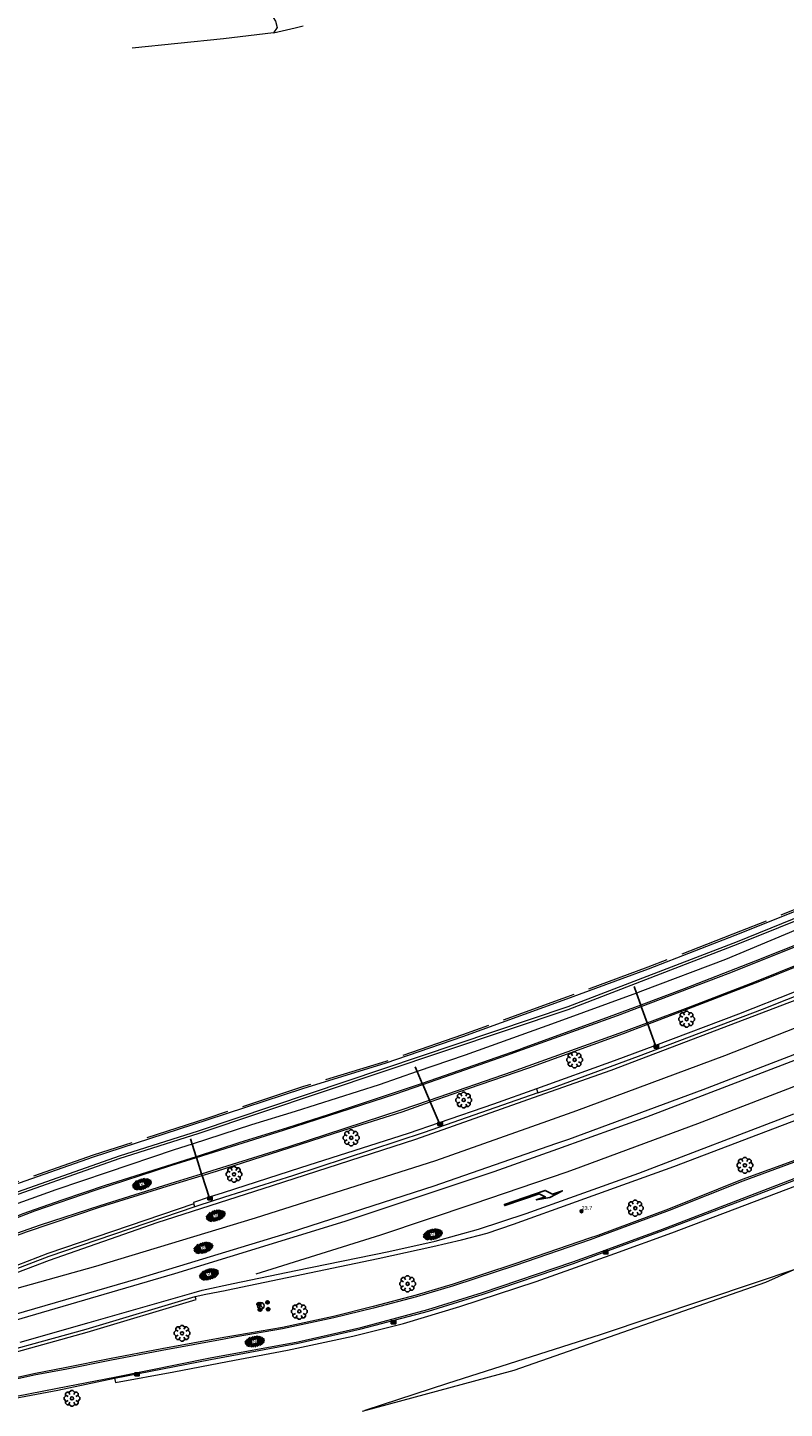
# Model space of a CAD drawing. Header units: metres. Extents: x 181682 to 183922, y 386244 to 387136.
# Tile 17 of 62: x 182282 to 182378, y 386429 to 386604. Entities that reach past the tile are written whole.
import ezdxf
from ezdxf.enums import TextEntityAlignment as Align

# ---------------------------------------------------------------- set-up
doc = ezdxf.new("R2010")
doc.units = ezdxf.units.M
doc.linetypes.add('IE-TERREINAFSCHEIDING', pattern=[10, 8, -2])
for name, color, linetype, lineweight in [('B-WE-GR-BOOM-S', 251, 'Continuous', 25), ('B-WE-GW-TALUD_TEEN-G', 251, 'Continuous', 18), ('B-WE-IE-TERREINAFSCHEIDING-G', 251, 'IE-TERREINAFSCHEIDING', 18), ('B-WE-KW-KUNSTWERK-GV', 251, 'Continuous', 25), ('B-WE-OG-TOPOGRAFIE_TERREIN_AGRARISCH-GV', 251, 'Continuous', 18), ('B-WE-OG-TOPOGRAFIE_WATER-GV', 251, 'Continuous', 18), ('B-WE-OG-TOPOGRAFIE_WEG_BERM-GV', 251, 'Continuous', 18), ('B-WE-OG-TOPOGRAFIE_WEG_RIJWEG-GV', 251, 'Continuous', 18), ('B-WE-OG-TOPOGRAFIE_WEG_RIJWEG-SV', 251, 'Continuous', 25), ('B-WE-OG-TOPOGRAFIE_WEG_RIJWIELPAD-GV', 251, 'Continuous', 18), ('B-WE-OG-TOPOGRAFIE_WEG_RIJWIELPAD-SV', 251, 'Continuous', 25), ('B-WE-RI-HWA_KOLK-S', 251, 'Continuous', 25), ('B-WE-VW-BEWEGWIJZERING_DRAAGCONSTRUCTIE-S', 251, 'Continuous', 25), ('B-WE-VW-MARKERING-G', 251, 'Continuous', 18), ('B-WE-VW-MARKERING_PIJL-S', 251, 'Continuous', 25), ('B-WE-VW-VERKEERSTEKEN_DRAAGCONSTRUCTIE-S', 251, 'Continuous', 25), ('Label_puntobject', 7, 'Continuous', 25)]:
    doc.layers.add(name, color=color, linetype=linetype, lineweight=lineweight)
doc.layers.add('B-WE-IE-MEUBILAIR_WEGMEUBILAIR-S', color=251, linetype='Continuous')
doc.styles.add('NLCS-ISO', font='NLCS-ISO.ttf')
doc.styles.get("Standard").update_dxf_attribs({"font": 'arial.ttf'})

# ---------------------------------------------------------------- blocks, each defined once
blk = doc.blocks.new('SIE-WEG_WEGWIJZER-SO')
for q in [(-0.29, -0.29), (0, 0.41), (0.29, -0.29)]:
    blk.add_line((0, 0), q)
blk.add_circle((0, 0), 0.413)
blk = doc.blocks.new('SIE-WEG_VERKEERSBORD_PAAL-SO')
blk.add_line((-0.3, 0), (0.3, 0))
for radius in [0.2, 0.0745]:
    blk.add_circle((0, 0), radius)
blk = doc.blocks.new('SIE-WEG_PAAL_ALGEMEEN_TYPE_02-SO')
at = {"ltscale": 0.5}
h = blk.add_hatch(color=256, dxfattribs=at)
h.paths.add_polyline_path([(0, 0), (0.1875, 0, 0.41421356), (0, 0.1875)])
h.paths.add_polyline_path([(0, -0.1875), (0, 0), (-0.1875, 0, 0.41421356)])
for p, q in [((-0.1875, 0), (0.1875, 0)), ((0, -0.1875), (0, 0.1875))]:
    blk.add_line(p, q, dxfattribs=at)
blk.add_circle((0, 0), 0.1875, dxfattribs=at)
blk = doc.blocks.new('B-SRI-KOLK_COMBINATIE-SO')
for p, q in [((-0.28125, 0), (0.28125, 0.375)), ((0.28125, 0), (-0.28125, 0.375))]:
    blk.add_line(p, q)
at = {"flags": 128}
blk.add_lwpolyline([(-0.28125, 0), (0.28125, 0), (0.28125, 0.375), (-0.28125, 0.375)], close=True, dxfattribs=at)
blk = doc.blocks.new('SGR-BOOM_01')
at = {"layer": 'B-WE-GR-BOOM-S'}
for points in [[(-0.5, 0.25, 0), (-0.75, 0.38, 0), (-1, 0.12, 0), (-1, -0.12, 0), (-0.75, -0.38, 0), (-0.5, -0.25, 0)], [(-0.33, 0.8, 0), (-0.62, 0.8, 0), (-0.8, 0.62, 0), (-0.8, 0.33, 0)], [(0.25, 0.5, 0), (0.38, 0.75, 0), (0.12, 1, 0), (-0.12, 1, 0), (-0.38, 0.75, 0), (-0.25, 0.5, 0)], [(0.8, 0.33, 0), (0.8, 0.62, 0), (0.62, 0.8, 0), (0.33, 0.8, 0)], [(0.5, -0.25, 0), (0.75, -0.38, 0), (1, -0.12, 0), (1, 0.12, 0), (0.75, 0.38, 0), (0.5, 0.25, 0)], [(-0.8, -0.33, 0), (-0.8, -0.62, 0), (-0.62, -0.8, 0), (-0.33, -0.8, 0)], [(-0.25, -0.5, 0), (-0.38, -0.75, 0), (-0.12, -1, 0), (0.12, -1, 0), (0.38, -0.75, 0), (0.25, -0.5, 0)], [(0.33, -0.8, 0), (0.62, -0.8, 0), (0.8, -0.62, 0), (0.8, -0.33, 0)]]:
    blk.add_polyline3d(points, dxfattribs=at)
blk.add_circle((0, 0), 0.2, dxfattribs=at)
blk.add_circle((0, 0), 0.2, dxfattribs=at)
blk = doc.blocks.new('B-SVW-MARKERING_PIJL_RA_7.5')
blk.add_polyline3d([(0, 0, 0), (0, 0.07, 0), (5.45, 0.07, 0), (6.2, -0.68, 0), (7.5, -0.68, 0), (5.7, -0.98, 0), (4, -0.68, 0), (5.2, -0.68, 0), (4.6, -0.08, 0), (0, -0.08, 0)], close=True)
blk = doc.blocks.new('SVH-GESLOTEN-SO')
at = {"linetype": 'Continuous', "lineweight": 0}
for p, q in [((-1.68, -0.04), (-0.19, 0.87)), ((-1.66, 0.12), (0.02, -0.91)), ((-1.63, -0.24), (0.18, 0.87)), ((-1.62, 0.22), (-0.67, 0.81)), ((-1.58, 0.3), (0.36, -0.89)), ((-1.52, -0.4), (-0.45, 0.26)), ((-1.45, 0.44), (-0.45, -0.17)), ((-1.37, -0.53), (-0.45, 0.03)), ((-1.28, 0.57), (-0.45, 0.06)), ((-1.08, 0.67), (-0.45, 0.29)), ((-0.84, 0.76), (-0.1, 0.3)), ((-0.58, 0.82), (0.27, 0.3)), ((-0.44, -0.88), (1.54, 0.34)), ((-0.37, 0.3), (0.5, 0.84)), ((-0.28, 0.87), (1.6, -0.28)), ((-0.12, -0.9), (1.64, 0.17)), ((0, 0.3), (0.77, 0.78)), ((0.08, 0.88), (1.67, -0.1)), ((0.37, 0.3), (1.01, 0.69)), ((0.37, 0.08), (1.22, 0.6)), ((0.37, -0.15), (1.4, 0.48)), ((0.37, 0.24), (1.48, -0.43)), ((0.37, 0.02), (1.32, -0.57)), ((0.52, 0.83), (1.65, 0.14)), ((-1.67, -0.1), (-0.39, -0.88)), ((-1.45, -0.46), (-1.04, -0.72)), ((-1.18, -0.65), (-0.45, -0.2)), ((-0.97, -0.74), (-0.24, -0.3)), ((-0.72, -0.82), (0.13, -0.3)), ((-0.23, -0.3), (0.65, -0.84)), ((0.14, -0.3), (0.91, -0.77)), ((0.27, -0.9), (1.68, -0.04)), ((0.37, -0.21), (1.13, -0.68)), ((0.8, -0.8), (1.57, -0.33))]:
    blk.add_line(p, q, dxfattribs=at)
at = {"linetype": 'Continuous', "lineweight": 0, "style": 'NLCS-ISO'}
blk.add_text('R', height=0.54, dxfattribs=at).set_placement((0, 0), align=Align.MIDDLE_CENTER)

msp = doc.modelspace()

# ---------------------------------------------------------------- linework, layer by layer
at = {"layer": 'B-WE-GW-TALUD_TEEN-G'}
msp.add_polyline3d([(182324.887, 386428.973, 24.87), (182335.392, 386432.39, 24.659), (182354.703, 386438.556, 24.599), (182374.479, 386445.202, 24.523), (182379.258, 386446.773, 24.546), (182383.492, 386448.164, 24.567), (182385.898, 386449.701, 24.585), (182386.19, 386449.887, 24.587), (182387.401, 386450.363, 24.587), (182388.753, 386450.895, 24.588), (182428.69, 386467.486, 24.59), (182457.24, 386480.667, 24.504), (182463.66, 386483.595, 24.625), (182471.918, 386487.361, 24.781), (182480.955, 386491.483, 24.951), (182492.313, 386496.807, 25.154), (182492.361, 386497.532, 25.152), (182495.544, 386498.964, 25.12), (182503.164, 386502.826, 25.107), (182536.746, 386515.458, 24.931), (182538.485, 386516.112, 24.922), (182541.445, 386517.001, 24.791), (182555.06, 386521.678, 24.841), (182583.15, 386531.672, 25.419)], dxfattribs=at)
at = {"layer": 'B-WE-IE-TERREINAFSCHEIDING-G'}
msp.add_polyline3d([(182384.976, 386494.662, 24.158), (182372.457, 386489.636, 24.233), (182360.712, 386485.07, 24.251), (182349.926, 386481.118, 24.206), (182337.223, 386476.511, 24.236), (182327.528, 386473.159, 24.263), (182316.951, 386469.917, 24.296), (182304.851, 386465.933, 24.237), (182290.437, 386461.266, 24.312), (182276.329, 386456.308, 24.405)], dxfattribs=at)
at = {"layer": 'B-WE-KW-KUNSTWERK-GV'}
for points in [[(182358.972, 386482.639, 23.722), (182359.277, 386481.793, 23.863), (182359.82, 386480.289, 24.114), (182359.878, 386480.128, 24.141), (182360.627, 386478.05, 24.487), (182360.695, 386477.863, 24.519), (182361.662, 386475.182, 24.966), (182361.783, 386474.846, 25.022)], [(182331.231, 386472.471, 23.729), (182331.496, 386471.853, 23.835), (182332.131, 386470.372, 24.09), (182332.191, 386470.231, 24.114), (182333.042, 386468.246, 24.455), (182333.14, 386468.018, 24.495), (182334.278, 386465.361, 24.951), (182334.412, 386465.049, 25.005)], [(182302.768, 386463.35, 23.735), (182302.98, 386462.684, 23.843), (182303.491, 386461.081, 24.104), (182303.527, 386460.969, 24.122), (182304.183, 386458.909, 24.457), (182304.253, 386458.69, 24.493), (182305.132, 386455.93, 24.941), (182305.239, 386455.595, 24.996)]]:
    msp.add_polyline3d(points, dxfattribs=at)
at = {"layer": 'B-WE-OG-TOPOGRAFIE_TERREIN_AGRARISCH-GV'}
msp.add_polyline3d([(182313.283, 386603.473, 0), (182306.955, 386602.717, 0), (182295.388, 386601.507, 0)], dxfattribs=at)
at = {"layer": 'B-WE-OG-TOPOGRAFIE_WATER-GV'}
for points in [[(182575.458, 386603.906, 24.07), (182555.744, 386590.01, 24.023), (182541.607, 386579.946, 24.025), (182522.425, 386566.62, 23.939), (182508.443, 386557.358, 23.892), (182494.523, 386548.72, 23.694), (182469.647, 386534.496, 23.733), (182456.673, 386527.444, 23.768), (182441.684, 386519.477, 23.696), (182430.294, 386513.675, 23.639), (182414.797, 386506.29, 23.682), (182401.401, 386500.343, 23.662), (182387.313, 386494.51, 23.698), (182372.033, 386488.305, 23.688), (182350.588, 386480.055, 23.638), (182303.764, 386464.301, 23.597), (182293.729, 386461.132, 23.618), (182277.315, 386455.359, 23.672)], [(182277.462, 386455.093, 23.659), (182293.752, 386460.836, 23.669), (182303.86, 386464.045, 23.634), (182350.616, 386479.734, 23.693), (182372.169, 386488.049, 23.673), (182387.406, 386494.166, 23.711), (182401.5, 386500.051, 23.633), (182414.861, 386505.995, 23.693), (182430.458, 386513.411, 23.667), (182441.763, 386519.219, 23.72), (182456.803, 386527.194, 23.761), (182469.729, 386534.271, 23.767), (182494.728, 386548.469, 23.727), (182508.529, 386557.015, 23.875), (182522.688, 386566.388, 23.978), (182541.748, 386579.623, 24.059), (182556.038, 386589.754, 24.035), (182575.583, 386603.594, 24.077)], [(182276.396, 386456.12, 24.405), (182290.499, 386461.076, 24.312), (182304.912, 386465.742, 24.237), (182317.01, 386469.725, 24.296), (182327.587, 386472.968, 24.263), (182337.292, 386476.323, 24.236), (182349.994, 386480.93, 24.206), (182360.785, 386484.883, 24.251), (182372.53, 386489.45, 24.233), (182385.053, 386494.477, 24.158)], [(182382.528, 386491.076, 24.539), (182370.53, 386486.067, 24.509), (182360.056, 386482.075, 24.533), (182359.277, 386481.793, 24.53), (182348.953, 386478.058, 24.497), (182337.581, 386473.939, 24.482), (182331.496, 386471.853, 24.487), (182326.68, 386470.203, 24.491), (182316.045, 386466.794, 24.473), (182310.525, 386465.131, 24.492), (182302.98, 386462.684, 24.524), (182300.725, 386461.952, 24.534), (182292.208, 386459.094, 24.54), (182285.715, 386456.893, 24.573), (182271.956, 386451.922, 24.597)]]:
    msp.add_polyline3d(points, dxfattribs=at)
at = {"layer": 'B-WE-OG-TOPOGRAFIE_WEG_BERM-GV'}
msp.add_line((182303.327, 386454.734, 24.954), (182303.216, 386455.119, 24.954), dxfattribs=at)
for points in [[(182307.458, 386605.872, 0), (182310.861, 386606.301, 0), (182311.997, 386606.221, 0), (182313.059, 386605.76, 0), (182313.539, 386604.955, 0), (182313.753, 386604.164, 0), (182313.283, 386603.473, 0)], [(182313.283, 386603.473, 0), (182316.05, 386604.124, 0), (182317.033, 386604.355, 0)], [(182324.566, 386428.83, 24.489), (182343.769, 386434.016, 24.578), (182375.676, 386445.193, 24.575), (182379.258, 386446.773, 24.565), (182385.898, 386449.701, 24.548), (182387.401, 386450.363, 24.544), (182418.251, 386463.967, 24.461), (182443.733, 386474.941, 24.449), (182463.66, 386483.595, 24.428), (182469.451, 386486.11, 24.422), (182471.918, 386487.361, 24.434), (182497.782, 386500.481, 24.56), (182511.151, 386507.035, 24.566), (182530.066, 386514.599, 24.599), (182535.814, 386515.412, 24.608), (182536.746, 386515.458, 24.592), (182538.448, 386515.542, 24.563), (182540.23, 386515.659, 24.578), (182541.733, 386515.886, 24.587), (182549.042, 386517.768, 24.587), (182563.297, 386523.125, 25.004), (182576.683, 386528.014, 25.106)], [(182346.599, 386469.678, 24.915), (182341.177, 386467.72, 24.9), (182334.278, 386465.361, 24.894), (182330.334, 386464.012, 24.891), (182316.701, 386459.669, 24.9), (182306.923, 386456.509, 24.95)], [(182306.923, 386456.509, 24.95), (182305.132, 386455.93, 24.96), (182303.165, 386455.295, 24.97), (182303.216, 386455.119, 24.954)], [(182303.216, 386455.119, 24.954), (182303.198, 386455.113, 24.954), (182284.694, 386448.8, 25.017), (182272.874, 386444.271, 25.064), (182267.068, 386442.044, 25.092)], [(182166.015, 386411.924, 25.367), (182171.211, 386412.706, 25.371), (182193.25, 386416.407, 25.395), (182211.206, 386419.867, 25.398), (182235.602, 386425.037, 25.428), (182254.485, 386429.568, 25.459), (182257.076, 386430.19, 25.463), (182274.305, 386434.599, 25.443), (182289.696, 386438.843, 25.454), (182303.493, 386442.992, 25.492), (182303.391, 386443.379, 25.492)]]:
    msp.add_polyline3d(points, dxfattribs=at)
at = {"layer": 'B-WE-OG-TOPOGRAFIE_WEG_RIJWEG-GV'}
msp.add_line((182346.599, 386469.678, 24.915), (182346.786, 386469.152, 24.978), dxfattribs=at)
for points in [[(182438.327, 386507.539, 25.057), (182428.423, 386502.875, 24.996), (182417.056, 386497.858, 24.982), (182413.878, 386496.455, 24.978), (182399.479, 386490.226, 25.04), (182389.4, 386486.018, 25.019), (182386.276, 386484.714, 25.013), (182372.21, 386479.123, 24.961), (182361.662, 386475.182, 24.949), (182356.467, 386473.241, 24.943), (182346.599, 386469.678, 24.915)], [(182346.786, 386469.152, 24.978), (182348.417, 386469.72, 24.98), (182359.542, 386473.824, 24.982), (182375.224, 386479.757, 25.017), (182387.544, 386484.68, 25.013), (182401.649, 386490.557, 25.017), (182413.903, 386495.805, 25.016), (182426.918, 386501.62, 25.056), (182438.556, 386507.045, 25.062)], [(182351.681, 386455.401, 25.669), (182364.001, 386459.841, 25.639), (182381.636, 386466.549, 25.676), (182395.586, 386472.169, 25.693), (182417.744, 386481.485, 25.691), (182437.152, 386489.704, 25.735), (182445.076, 386493.102, 25.692)], [(182346.786, 386469.152, 24.978), (182332.366, 386464.13, 24.961), (182315.705, 386458.674, 24.955), (182307.096, 386455.94, 24.954), (182303.696, 386454.86, 24.953), (182303.327, 386454.734, 24.954)], [(182307.338, 386444.171, 25.549), (182326.564, 386448.177, 25.596), (182333.488, 386449.679, 25.673), (182337.089, 386450.537, 25.68), (182340.342, 386451.405, 25.666), (182343.71, 386452.528, 25.689), (182351.681, 386455.401, 25.669)], [(182303.327, 386454.734, 24.954), (182284.83, 386448.424, 25.017), (182273.017, 386443.898, 25.064), (182267.278, 386441.69, 25.075)], [(182254.391, 386429.957, 25.459), (182256.98, 386430.578, 25.463), (182274.202, 386434.986, 25.443), (182289.585, 386439.227, 25.454), (182303.391, 386443.379, 25.492)], [(182303.391, 386443.379, 25.492), (182304.712, 386443.677, 25.518), (182307.175, 386444.137, 25.549), (182307.338, 386444.171, 25.549)]]:
    msp.add_polyline3d(points, dxfattribs=at)
at = {"layer": 'B-WE-OG-TOPOGRAFIE_WEG_RIJWIELPAD-GV'}
for points in [[(182435.796, 386512.788, 24.686), (182435.243, 386512.503, 24.683), (182430.301, 386510.04, 24.68), (182424.946, 386507.484, 24.668), (182419.314, 386504.873, 24.671), (182415.03, 386502.896, 24.679), (182412.846, 386501.888, 24.683), (182406.184, 386498.984, 24.707), (182398.379, 386495.659, 24.677), (182391.835, 386492.89, 24.647), (182387.543, 386491.137, 24.68), (182384.39, 386489.849, 24.704), (182374.309, 386485.845, 24.647), (182365.314, 386482.342, 24.629), (182359.82, 386480.289, 24.632), (182355.805, 386478.788, 24.635), (182344.787, 386474.769, 24.635)], [(182345.637, 386472.342, 24.729), (182357.62, 386476.689, 24.726), (182360.695, 386477.863, 24.729), (182365.897, 386479.85, 24.734), (182374.328, 386483.1, 24.742), (182386.071, 386487.8, 24.773), (182388.401, 386488.772, 24.775), (182397.817, 386492.701, 24.785), (182403.744, 386495.204, 24.791), (182414.764, 386499.903, 24.78), (182416.003, 386500.475, 24.778), (182420.941, 386502.755, 24.77), (182426.86, 386505.583, 24.774), (182434.34, 386509.275, 24.776), (182436.853, 386510.527, 24.754)], [(182446.855, 386489.329, 25.279), (182437.642, 386485.17, 25.316), (182427.612, 386480.801, 25.352), (182416.077, 386475.572, 25.322), (182405.75, 386471.282, 25.304), (182393.22, 386466, 25.28), (182385.839, 386463.074, 25.325), (182379.876, 386460.806, 25.343), (182372.665, 386458.17, 25.346), (182363.341, 386454.438, 25.34), (182354.361, 386451.099, 25.355), (182353.336, 386450.748, 25.354)], [(182354.106, 386448.585, 25.215), (182362.627, 386451.711, 25.226), (182376.574, 386457.053, 25.244), (182392.031, 386463.04, 25.217), (182411.903, 386471.35, 25.217), (182433.279, 386480.633, 25.184), (182447.889, 386487.134, 25.172)], [(182344.787, 386474.769, 24.635), (182344.366, 386474.616, 24.635), (182332.131, 386470.372, 24.624), (182330.748, 386469.892, 24.623), (182320.347, 386466.436, 24.617), (182315.089, 386464.751, 24.609), (182309.02, 386462.871, 24.63), (182303.491, 386461.081, 24.652), (182302.955, 386460.907, 24.654), (182296.531, 386458.877, 24.672), (182291.98, 386457.447, 24.66), (182286.497, 386455.561, 24.693), (182283.108, 386454.368, 24.675), (182281.546, 386453.827, 24.66), (182277.835, 386452.341, 24.666), (182272.422, 386450.181, 24.696), (182264.266, 386446.991, 24.761), (182259.248, 386445.18, 24.754), (182252.475, 386442.968, 24.769), (182251.255, 386442.592, 24.771)], [(182306.097, 386459.256, 24.719), (182315.27, 386462.192, 24.686), (182322.215, 386464.436, 24.671), (182329.573, 386466.782, 24.679), (182333.14, 386468.018, 24.687), (182337.994, 386469.699, 24.697), (182345.637, 386472.342, 24.729)], [(182251.783, 386440.464, 24.815), (182253.001, 386440.873, 24.804), (182254.167, 386441.249, 24.781), (182258.27, 386442.595, 24.787), (182261.199, 386443.562, 24.816), (182266.778, 386445.685, 24.763), (182272.066, 386447.749, 24.732), (182277.215, 386449.792, 24.705), (182282.008, 386451.546, 24.693), (182291.385, 386454.711, 24.712), (182300.943, 386457.673, 24.701), (182304.253, 386458.69, 24.713), (182306.097, 386459.256, 24.719)], [(182293.17, 386433.019, 25.223), (182293.301, 386432.48, 25.172), (182300.656, 386433.822, 25.177), (182307.462, 386435.116, 25.21), (182315.052, 386436.56, 25.235), (182323.325, 386438.334, 25.235), (182329.759, 386439.934, 25.19), (182336.883, 386442.093, 25.295), (182346.562, 386445.279, 25.292), (182356.518, 386448.806, 25.31), (182363.734, 386451.419, 25.316), (182373.003, 386454.937, 25.301), (182383.464, 386458.924, 25.295)], [(182353.336, 386450.748, 25.354), (182343.876, 386447.503, 25.34), (182336.041, 386444.918, 25.304), (182331.359, 386443.533, 25.292), (182325.917, 386442.092, 25.268), (182320.875, 386440.841, 25.262), (182314.415, 386439.444, 25.264), (182308.515, 386438.432, 25.243)], [(182293.17, 386433.019, 25.223), (182305.317, 386435.38, 25.174), (182316.415, 386437.435, 25.22), (182324.399, 386439.257, 25.166), (182332.913, 386441.506, 25.148), (182339.84, 386443.67, 25.196), (182351.286, 386447.55, 25.211), (182354.106, 386448.585, 25.215)], [(182308.515, 386438.432, 25.243), (182307.007, 386438.174, 25.237), (182299.147, 386436.74, 25.231), (182292.54, 386435.472, 25.255), (182287.064, 386434.366, 25.21), (182282.957, 386433.581, 25.225), (182278.791, 386432.651, 25.222), (182272.002, 386430.99, 25.213), (182264.719, 386429.193, 25.18), (182255.916, 386426.983, 25.192), (182255.174, 386426.801, 25.192)], [(182255.716, 386424.618, 25.151), (182260.449, 386425.763, 25.144), (182274.206, 386428.939, 25.18), (182280.574, 386430.475, 25.203), (182285.979, 386431.511, 25.221), (182293.17, 386433.019, 25.223)]]:
    msp.add_polyline3d(points, dxfattribs=at)
at = {"layer": 'B-WE-VW-MARKERING-G'}
for points in [[(182277.791, 386440.327, 25.271), (182296.172, 386445.638, 25.27), (182315.431, 386451.523, 25.276), (182333.649, 386457.397, 25.293), (182349.068, 386462.741, 25.284), (182350.701, 386463.307, 25.283), (182367.711, 386469.592, 25.31), (182385.571, 386476.479, 25.335), (182402.255, 386483.262, 25.344), (182420.83, 386491.211, 25.363), (182438.25, 386499.064, 25.404), (182441.525, 386500.636, 25.401), (182455.492, 386507.339, 25.388), (182473.461, 386516.613, 25.355), (182492.231, 386526.633, 25.341), (182513.686, 386538.256, 25.309), (182520.353, 386541.892, 25.295), (182530.011, 386547.159, 25.274), (182534.229, 386549.459, 25.265), (182548.22, 386557.102, 25.19), (182556.339, 386561.541, 25.08), (182562.254, 386564.775, 24.999), (182585.238, 386577.322, 24.69)], [(182280.463, 386440.319, 25.313), (182300.789, 386446.259, 25.349), (182322.394, 386452.926, 25.343), (182341.248, 386459.2, 25.367), (182349.298, 386462.094, 25.36), (182360.572, 386466.148, 25.349), (182385.907, 386475.845, 25.398), (182413.211, 386487.09, 25.42), (182431.396, 386495.113, 25.44), (182441.855, 386499.934, 25.443), (182443.444, 386500.666, 25.443), (182461.681, 386509.665, 25.422), (182480.882, 386519.701, 25.412), (182497.072, 386528.461, 25.364), (182519.493, 386540.635, 25.325), (182520.685, 386541.285, 25.32), (182530.342, 386546.551, 25.278), (182541.682, 386552.735, 25.228), (182556.693, 386560.892, 25.074), (182562.968, 386564.302, 25.01), (182577.632, 386572.376, 24.813)], [(182531.56, 386559.284, 25.189), (182524.12, 386554.052, 25.184), (182514.112, 386547.214, 25.151), (182506.749, 386542.38, 25.13), (182493.568, 386534.632, 25.173), (182475.235, 386524.616, 25.184), (182461.608, 386517.509, 25.205), (182450.861, 386512.115, 25.173), (182442.822, 386508.17, 25.141), (182438.887, 386506.33, 25.141), (182429.114, 386501.761, 25.141), (182406.785, 386492.045, 25.108), (182384.3, 386482.753, 25.076), (182356.019, 386471.996, 25.012), (182346.918, 386468.782, 25.012), (182331.275, 386463.257, 25.012), (182313.128, 386457.392, 25.055), (182298.511, 386452.71, 24.958), (182284.879, 386447.932, 25.065), (182275.851, 386444.494, 25.022), (182261.77, 386439.139, 25.205)], [(182348.045, 386465.615, 25.15), (182351.733, 386466.919, 25.141), (182370.472, 386473.896, 25.184), (182393.81, 386483.048, 25.184), (182411.321, 386490.373, 25.205), (182430.766, 386498.925, 25.237), (182440.25, 386503.388, 25.273)], [(182350.351, 386459.136, 25.497), (182351.435, 386459.508, 25.493), (182367.04, 386465.273, 25.509), (182381.412, 386470.808, 25.443), (182394.107, 386475.798, 25.542), (182405.473, 386480.536, 25.559), (182417.126, 386485.492, 25.567), (182428.499, 386490.458, 25.583), (182438.795, 386495.15, 25.649), (182443.143, 386497.203, 25.641)], [(182278.678, 386452.522, 24.717), (182283.076, 386454.226, 24.691), (182290.727, 386456.833, 24.677), (182300.295, 386459.956, 24.675), (182303.527, 386460.969, 24.671), (182314.557, 386464.427, 24.659), (182328.812, 386469.057, 24.663), (182332.191, 386470.231, 24.664), (182342.845, 386473.934, 24.666), (182344.829, 386474.649, 24.671), (182356.848, 386478.981, 24.703), (182359.878, 386480.128, 24.708), (182370.883, 386484.294, 24.725), (182384.723, 386489.816, 24.762)], [(182279.333, 386450.869, 24.784), (182283.782, 386452.45, 24.732), (182291.355, 386454.891, 24.734), (182300.891, 386457.884, 24.73), (182304.183, 386458.909, 24.725), (182315.26, 386462.36, 24.706), (182329.486, 386467.023, 24.714), (182333.042, 386468.246, 24.717), (182343.585, 386471.872, 24.727), (182345.553, 386472.581, 24.729), (182357.564, 386476.906, 24.743), (182360.627, 386478.05, 24.745), (182365.836, 386479.996, 24.748), (182374.281, 386483.228, 24.749), (182386.009, 386487.952, 24.789)], [(182281.203, 386437.57, 25.517), (182289.955, 386440.087, 25.493), (182303.265, 386443.888, 25.546), (182304.243, 386444.167, 25.55), (182308.195, 386445.031, 25.542), (182316.106, 386446.641, 25.534), (182327.887, 386449.085, 25.625), (182333.776, 386450.376, 25.682), (182339.26, 386451.893, 25.649), (182345.298, 386453.9, 25.649), (182351.433, 386456.097, 25.646), (182359.57, 386459.012, 25.641), (182379.196, 386466.502, 25.707)], [(182267.66, 386440.726, 25.205), (182290.813, 386447.202, 25.162), (182311.008, 386453.345, 25.205), (182333.849, 386460.596, 25.184), (182348.045, 386465.615, 25.15)], [(182280.552, 386430.676, 25.202), (182285.929, 386431.73, 25.256), (182293.158, 386433.162, 25.246), (182305.28, 386435.577, 25.174), (182316.375, 386437.631, 25.22), (182324.351, 386439.451, 25.166), (182332.858, 386441.698, 25.148), (182339.778, 386443.86, 25.196), (182351.219, 386447.739, 25.211), (182354.037, 386448.773, 25.215), (182354.039, 386448.774, 25.215), (182362.557, 386451.898, 25.226), (182376.502, 386457.24, 25.244), (182391.956, 386463.226, 25.217)], [(182379.946, 386460.619, 25.343), (182372.737, 386457.983, 25.346), (182363.413, 386454.251, 25.34), (182354.428, 386450.911, 25.355), (182353.403, 386450.56, 25.354), (182353.401, 386450.559, 25.354), (182343.94, 386447.313, 25.34), (182336.101, 386444.727, 25.304), (182331.413, 386443.34, 25.292), (182325.967, 386441.898, 25.268), (182320.92, 386440.646, 25.262), (182314.453, 386439.248, 25.264), (182308.549, 386438.235, 25.243), (182307.042, 386437.977, 25.237), (182299.184, 386436.543, 25.231), (182292.579, 386435.276, 25.255), (182287.103, 386434.17, 25.21), (182282.998, 386433.385, 25.225), (182278.837, 386432.456, 25.222)], [(182311.082, 386446.235, 25.517), (182326.907, 386451.178, 25.46), (182338.705, 386455.131, 25.542), (182350.351, 386459.136, 25.497)]]:
    msp.add_polyline3d(points, dxfattribs=at)

# ---------------------------------------------------------------- block references
at = {"layer": 'B-WE-GR-BOOM-S'}
for p in [(182365.624, 386478.502, 24.802), (182351.434, 386473.349, 24.787), (182337.389, 386468.252, 24.757), (182323.141, 386463.466, 24.79), (182373.005, 386459.984, 25.405), (182308.295, 386458.849, 24.823), (182359.119, 386454.56, 25.459), (182330.282, 386444.974, 25.402), (182316.564, 386441.478, 25.363), (182301.709, 386438.706, 25.36), (182287.767, 386430.457, 25.213)]:
    msp.add_blockref('SGR-BOOM_01', p, dxfattribs=at)
at = {"layer": 'B-WE-IE-MEUBILAIR_WEGMEUBILAIR-S'}
msp.add_blockref('SIE-WEG_PAAL_ALGEMEEN_TYPE_02-SO', (182352.308, 386454.173, 25.475), dxfattribs=at)
at = {"layer": 'B-WE-OG-TOPOGRAFIE_WEG_RIJWEG-SV'}
for p, xscale, yscale, rotation in [((182305.982, 386453.624, 25.067), 0.7500000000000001, 0.7500000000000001, 16.91893257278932), ((182333.467, 386451.258, 25.581), 0.7500000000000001, 0.7500000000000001, 13.40181868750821), ((182304.413, 386449.554, 25.231), 0.75, 0.75, 16.91893257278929), ((182305.12, 386446.191, 25.416), 0.75, 0.75, 16.71201981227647)]:
    msp.add_blockref('SVH-GESLOTEN-SO', p, dxfattribs=dict(at, xscale=xscale, yscale=yscale, rotation=rotation))
at = {"layer": 'B-WE-OG-TOPOGRAFIE_WEG_RIJWIELPAD-SV'}
for p, xscale, yscale, rotation in [((182296.64, 386457.617, 24.705), 0.7500000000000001, 0.7500000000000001, 17.21807644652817), ((182310.909, 386437.683, 25.224), 0.75, 0.75, 9.732969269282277)]:
    msp.add_blockref('SVH-GESLOTEN-SO', p, dxfattribs=dict(at, xscale=xscale, yscale=yscale, rotation=rotation))
at = {"layer": 'B-WE-RI-HWA_KOLK-S'}
for p in [(182361.783, 386474.846, 25.022), (182334.412, 386465.049, 25.005), (182305.239, 386455.595, 24.996), (182355.37, 386448.767, 25.226), (182328.5, 386439.91, 25.172), (182296.015, 386433.322, 25.105)]:
    msp.add_blockref('B-SRI-KOLK_COMBINATIE-SO', p, dxfattribs=at)
at = {"layer": 'B-WE-VW-BEWEGWIJZERING_DRAAGCONSTRUCTIE-S'}
msp.add_blockref('SIE-WEG_WEGWIJZER-SO', (182311.68, 386442.177, 25.091), dxfattribs=at)
at = {"layer": 'B-WE-VW-MARKERING_PIJL-S', "rotation": 19.05271183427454}
msp.add_blockref('B-SVW-MARKERING_PIJL_RA_7.5', (182342.57, 386454.957, 25.567), dxfattribs=at)
at = {"layer": 'B-WE-VW-VERKEERSTEKEN_DRAAGCONSTRUCTIE-S'}
for p in [(182311.421, 386442.394, 25.48), (182311.589, 386441.687, 25.497), (182312.546, 386442.616, 25.509), (182312.621, 386441.751, 25.434)]:
    msp.add_blockref('SIE-WEG_VERKEERSBORD_PAAL-SO', p, dxfattribs=at)

# ---------------------------------------------------------------- texts
at = {"layer": 'Label_puntobject'}
msp.add_text('23.7', height=0.5, rotation=360, dxfattribs=at).set_placement((182352.308, 386454.173, 25.475), align=Align.BOTTOM_LEFT)

doc.saveas('drawing.dxf')
